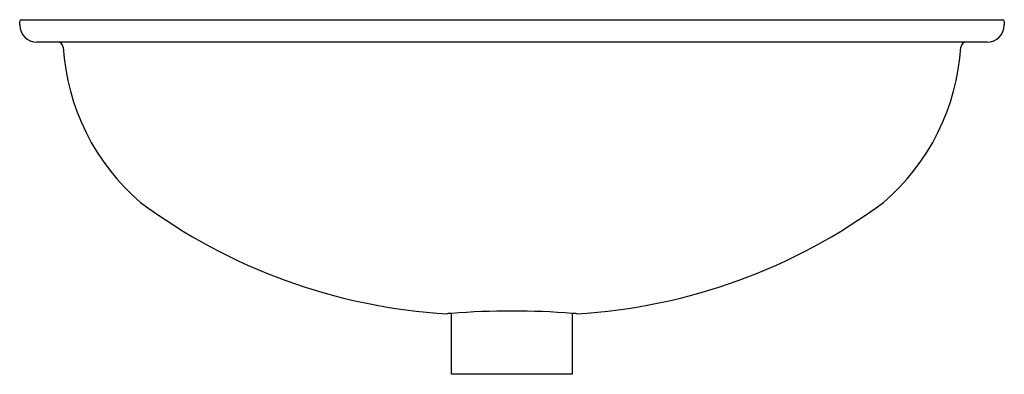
# Model space of a CAD drawing. Header units: millimetres. Extents: x 0 to 0.57, y -0.205 to 0.
import ezdxf

# ---------------------------------------------------------------- set-up
doc = ezdxf.new("R2010")
doc.units = ezdxf.units.MM
doc.header["$LTSCALE"] = 0.6
doc.layers.add('BLOCKS', color=3, linetype='Continuous')

msp = doc.modelspace()

# ---------------------------------------------------------------- linework, layer by layer
at = {"layer": 'BLOCKS'}
for p, q in [((0, -0.00300000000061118), (0, -0.001000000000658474)), ((0.001000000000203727, -9.094947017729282e-13), (0.56899999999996, -9.094947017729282e-13)), ((0.569999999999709, -0.001000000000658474), (0.569999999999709, -0.00300000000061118)), ((0.02215416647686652, -0.01300000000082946), (0.01000000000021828, -0.01300000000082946)), ((0.5478458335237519, -0.01300000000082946), (0.02215416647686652, -0.01300000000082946)), ((0.5599999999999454, -0.01300000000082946), (0.5478458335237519, -0.01300000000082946)), ((0.25, -0.2050000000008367), (0.25, -0.1698011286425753)), ((0.319999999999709, -0.2050000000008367), (0.319999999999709, -0.1698011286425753)), ((0.319999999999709, -0.2050000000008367), (0.25, -0.2050000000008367))]:
    msp.add_line(p, q, dxfattribs=at)
for centre, radius, start, end in [((0.001000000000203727, -0.001000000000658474), 0.001, 90, 180), ((0.01000000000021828, -0.00300000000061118), 0.01, 180, 270), ((0.5599999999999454, -0.00300000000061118), 0.01, 270, 0), ((0.56899999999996, -0.001000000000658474), 0.001, 0, 90), ((0.02215416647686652, -0.01600000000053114), 0.003, 3.641416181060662, 90), ((0.1541172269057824, -0.007601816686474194), 0.1292300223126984, 183.6414161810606, 229.3564632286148), ((0.4158827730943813, -0.007601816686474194), 0.1292300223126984, 310.6435367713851, 356.3585838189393), ((0.5478458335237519, -0.01600000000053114), 0.003, 90, 176.3585838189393), ((0.2668523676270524, 0.1605687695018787), 0.3311347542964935, 233.5123233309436, 266.6495780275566), ((0.3031476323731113, 0.1605687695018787), 0.3311347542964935, 273.3504219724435, 306.4876766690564), ((0.2849999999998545, -0.6255971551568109), 0.4571378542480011, 94.39105329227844, 94.70538324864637), ((0.2849999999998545, -0.6255971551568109), 0.4571378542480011, 85.60894670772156, 94.39105329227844), ((0.2849999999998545, -0.6255971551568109), 0.4571378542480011, 85.29461675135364, 85.60894670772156)]:
    msp.add_arc(centre, radius, start, end, dxfattribs=at)

doc.saveas('drawing.dxf')
